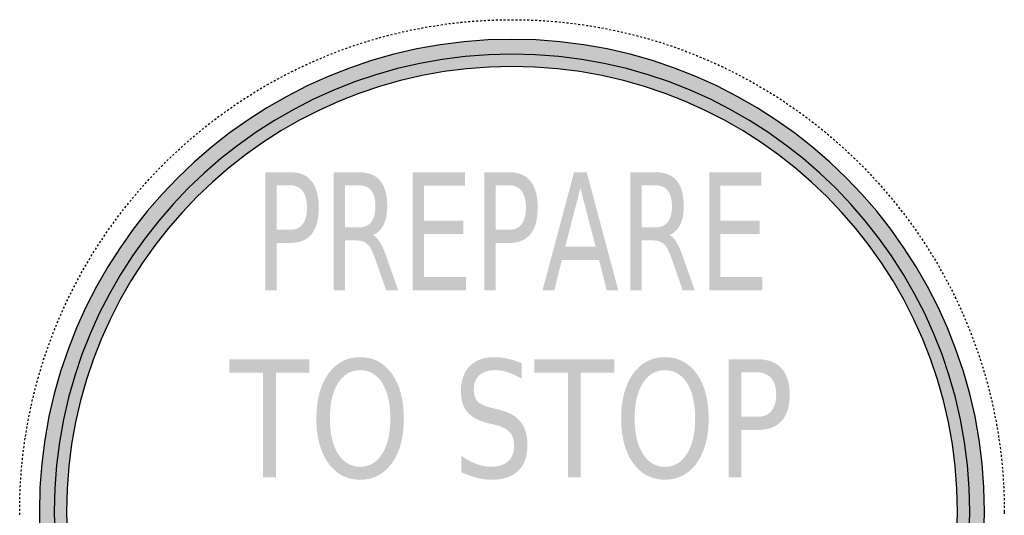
# Model space of a CAD drawing. Header units: inches. Extents: x -0.5 to 0.5, y -0.5 to 0.5.
# Tile 2 of 2: x -0.5 to 0.5, y -0.003 to 0.5. Entities that reach past the tile are written whole.
import ezdxf

# ---------------------------------------------------------------- set-up
doc = ezdxf.new("R2010")
doc.units = ezdxf.units.IN
doc.header["$MEASUREMENT"] = 0

msp = doc.modelspace()

# ---------------------------------------------------------------- hatches: boundary and pattern name
h = msp.add_hatch(color=7)
edge = h.paths.add_edge_path()
edge.add_spline(control_points=[(0.48, 0), (0.48, -0.2651), (0.2651, -0.48), (0, -0.48), (-0.2651, -0.48), (-0.48, -0.2651), (-0.48, 0), (-0.48, 0.2651), (-0.2651, 0.48), (0, 0.48), (0.2651, 0.48), (0.48, 0.2651), (0.48, 0)], knot_values=[0, 0, 0, 0, 1, 1, 1, 2, 2, 2, 3, 3, 3, 4, 4, 4, 4], degree=3, periodic=0)
edge = h.paths.add_edge_path(flags=0)
edge.add_spline(control_points=[(0.4525, 0), (0.4525, -0.24991), (0.24991, -0.4525), (0, -0.4525), (-0.24991, -0.4525), (-0.4525, -0.24991), (-0.4525, 0), (-0.4525, 0.24991), (-0.24991, 0.4525), (0, 0.4525), (0.24991, 0.4525), (0.4525, 0.24991), (0.4525, 0)], knot_values=[0, 0, 0, 0, 1, 1, 1, 2, 2, 2, 3, 3, 3, 4, 4, 4, 4], degree=3, periodic=0)
h = msp.add_hatch(color=7)
edge = h.paths.add_edge_path()
edge.add_spline(control_points=[(-0.465, 0), (-0.465, -0.25681), (-0.25681, -0.465), (0, -0.465), (0.25681, -0.465), (0.465, -0.25681), (0.465, 0), (0.465, 0.25681), (0.25681, 0.465), (0, 0.465), (-0.25681, 0.465), (-0.465, 0.25681), (-0.465, 0)], knot_values=[0, 0, 0, 0, 1, 1, 1, 2, 2, 2, 3, 3, 3, 4, 4, 4, 4], degree=3, periodic=0)
edge = h.paths.add_edge_path(flags=0)
edge.add_spline(control_points=[(0.4525, 0), (0.4525, -0.24991), (0.24991, -0.4525), (0, -0.4525), (-0.24991, -0.4525), (-0.4525, -0.24991), (-0.4525, 0), (-0.4525, 0.24991), (-0.24991, 0.4525), (0, 0.4525), (0.24991, 0.4525), (0.4525, 0.24991), (0.4525, 0)], knot_values=[0, 0, 0, 0, 1, 1, 1, 2, 2, 2, 3, 3, 3, 4, 4, 4, 4], degree=3, periodic=0)
h = msp.add_hatch(color=7)
edge = h.paths.add_edge_path()
edge.add_line((-0.25045, 0.345), (-0.2248, 0.345))
edge.add_spline(control_points=[(-0.2248, 0.345), (-0.21538, 0.345), (-0.20826, 0.34196), (-0.20345, 0.33588), (-0.19863, 0.3298), (-0.19622, 0.32089), (-0.19622, 0.30915), (-0.19622, 0.29731), (-0.19863, 0.28836), (-0.20345, 0.28231), (-0.20826, 0.27625), (-0.21538, 0.27323), (-0.2248, 0.27323)], knot_values=[0, 0, 0, 0, 1, 1, 1, 2, 2, 2, 3, 3, 3, 4, 4, 4, 4], degree=3, periodic=0)
edge.add_line((-0.2248, 0.27323), (-0.23909, 0.27323))
edge.add_line((-0.23909, 0.27323), (-0.23909, 0.225))
edge.add_line((-0.23909, 0.225), (-0.25045, 0.225))
edge.add_line((-0.25045, 0.225), (-0.25045, 0.345))
edge = h.paths.add_edge_path(flags=0)
edge.add_line((-0.23909, 0.33166), (-0.23909, 0.28657))
edge.add_line((-0.23909, 0.28657), (-0.2248, 0.28657))
edge.add_spline(control_points=[(-0.2248, 0.28657), (-0.21951, 0.28657), (-0.21542, 0.28852), (-0.21253, 0.29244), (-0.20964, 0.29635), (-0.2082, 0.30192), (-0.2082, 0.30915), (-0.2082, 0.31633), (-0.20964, 0.32188), (-0.21253, 0.32579), (-0.21542, 0.3297), (-0.21951, 0.33166), (-0.2248, 0.33166)], knot_values=[0, 0, 0, 0, 1, 1, 1, 2, 2, 2, 3, 3, 3, 4, 4, 4, 4], degree=3, periodic=0)
edge.add_line((-0.2248, 0.33166), (-0.23909, 0.33166))
h = msp.add_hatch(color=7)
edge = h.paths.add_edge_path()
edge.add_spline(control_points=[(-0.14113, 0.28126), (-0.1387, 0.28008), (-0.13632, 0.27757), (-0.13402, 0.27371), (-0.13171, 0.26985), (-0.12939, 0.26455), (-0.12707, 0.25779)], knot_values=[0, 0, 0, 0, 1, 1, 1, 2, 2, 2, 2], degree=3, periodic=0)
edge.add_line((-0.12707, 0.25779), (-0.11553, 0.225))
edge.add_line((-0.11553, 0.225), (-0.12774, 0.225))
edge.add_line((-0.12774, 0.225), (-0.13849, 0.25578))
edge.add_spline(control_points=[(-0.13849, 0.25578), (-0.14127, 0.26382), (-0.14396, 0.26915), (-0.14656, 0.27178), (-0.14917, 0.2744), (-0.15272, 0.27572), (-0.15723, 0.27572)], knot_values=[0, 0, 0, 0, 1, 1, 1, 2, 2, 2, 2], degree=3, periodic=0)
edge.add_line((-0.15723, 0.27572), (-0.1696, 0.27572))
edge.add_line((-0.1696, 0.27572), (-0.1696, 0.225))
edge.add_line((-0.1696, 0.225), (-0.18097, 0.225))
edge.add_line((-0.18097, 0.225), (-0.18097, 0.345))
edge.add_line((-0.18097, 0.345), (-0.15531, 0.345))
edge.add_spline(control_points=[(-0.15531, 0.345), (-0.14571, 0.345), (-0.13855, 0.34213), (-0.13382, 0.3364), (-0.12909, 0.33067), (-0.12673, 0.32201), (-0.12673, 0.31044), (-0.12673, 0.30288), (-0.12796, 0.29661), (-0.13042, 0.29163), (-0.13287, 0.28665), (-0.13645, 0.28319), (-0.14113, 0.28126)], knot_values=[0, 0, 0, 0, 1, 1, 1, 2, 2, 2, 3, 3, 3, 4, 4, 4, 4], degree=3, periodic=0)
edge = h.paths.add_edge_path(flags=0)
edge.add_line((-0.1696, 0.33166), (-0.1696, 0.28906))
edge.add_line((-0.1696, 0.28906), (-0.15531, 0.28906))
edge.add_spline(control_points=[(-0.15531, 0.28906), (-0.14984, 0.28906), (-0.1457, 0.29087), (-0.14291, 0.29448), (-0.14011, 0.2981), (-0.13871, 0.30342), (-0.13871, 0.31044), (-0.13871, 0.31746), (-0.14011, 0.32275), (-0.14291, 0.32631), (-0.1457, 0.32988), (-0.14984, 0.33166), (-0.15531, 0.33166)], knot_values=[0, 0, 0, 0, 1, 1, 1, 2, 2, 2, 3, 3, 3, 4, 4, 4, 4], degree=3, periodic=0)
edge.add_line((-0.15531, 0.33166), (-0.1696, 0.33166))
for points in [[(-0.10091, 0.345), (-0.04779, 0.345), (-0.04779, 0.33134), (-0.08954, 0.33134), (-0.08954, 0.29581), (-0.04954, 0.29581), (-0.04954, 0.28215), (-0.08954, 0.28215), (-0.08954, 0.23866), (-0.04678, 0.23866), (-0.04678, 0.225), (-0.10091, 0.225), (-0.10091, 0.345)], [(0.20027, 0.345), (0.25338, 0.345), (0.25338, 0.33134), (0.21163, 0.33134), (0.21163, 0.29581), (0.25163, 0.29581), (0.25163, 0.28215), (0.21163, 0.28215), (0.21163, 0.23866), (0.25439, 0.23866), (0.25439, 0.225), (0.20027, 0.225), (0.20027, 0.345)], [(-0.28691, 0.155), (-0.2057, 0.155), (-0.2057, 0.14134), (-0.23977, 0.14134), (-0.23977, 0.035), (-0.25283, 0.035), (-0.25283, 0.14134), (-0.28691, 0.14134), (-0.28691, 0.155)], [(0.02263, 0.155), (0.10384, 0.155), (0.10384, 0.14134), (0.06977, 0.14134), (0.06977, 0.035), (0.05671, 0.035), (0.05671, 0.14134), (0.02263, 0.14134), (0.02263, 0.155)]]:
    msp.add_hatch(color=7).paths.add_polyline_path(points)
h = msp.add_hatch(color=7)
edge = h.paths.add_edge_path()
edge.add_line((-0.0281, 0.345), (-0.00245, 0.345))
edge.add_spline(control_points=[(-0.00245, 0.345), (0.00697, 0.345), (0.01408, 0.34196), (0.0189, 0.33588), (0.02372, 0.3298), (0.02613, 0.32089), (0.02613, 0.30915), (0.02613, 0.29731), (0.02372, 0.28836), (0.0189, 0.28231), (0.01408, 0.27625), (0.00697, 0.27323), (-0.00245, 0.27323)], knot_values=[0, 0, 0, 0, 1, 1, 1, 2, 2, 2, 3, 3, 3, 4, 4, 4, 4], degree=3, periodic=0)
edge.add_line((-0.00245, 0.27323), (-0.01674, 0.27323))
edge.add_line((-0.01674, 0.27323), (-0.01674, 0.225))
edge.add_line((-0.01674, 0.225), (-0.0281, 0.225))
edge.add_line((-0.0281, 0.225), (-0.0281, 0.345))
edge = h.paths.add_edge_path(flags=0)
edge.add_line((-0.01674, 0.33166), (-0.01674, 0.28657))
edge.add_line((-0.01674, 0.28657), (-0.00245, 0.28657))
edge.add_spline(control_points=[(-0.00245, 0.28657), (0.00284, 0.28657), (0.00693, 0.28852), (0.00982, 0.29244), (0.01271, 0.29635), (0.01415, 0.30192), (0.01415, 0.30915), (0.01415, 0.31633), (0.01271, 0.32188), (0.00982, 0.32579), (0.00693, 0.3297), (0.00284, 0.33166), (-0.00245, 0.33166)], knot_values=[0, 0, 0, 0, 1, 1, 1, 2, 2, 2, 3, 3, 3, 4, 4, 4, 4], degree=3, periodic=0)
edge.add_line((-0.00245, 0.33166), (-0.01674, 0.33166))
h = msp.add_hatch(color=7)
h.paths.add_polyline_path([(0.06304, 0.345), (0.07593, 0.345), (0.10794, 0.225), (0.09612, 0.225), (0.08847, 0.25578), (0.05061, 0.25578), (0.04296, 0.225), (0.03097, 0.225), (0.06304, 0.345)])
h.paths.add_polyline_path([(0.06946, 0.32901), (0.05404, 0.26929), (0.08493, 0.26929), (0.06946, 0.32901)], flags=0)
h = msp.add_hatch(color=7)
edge = h.paths.add_edge_path()
edge.add_spline(control_points=[(0.16004, 0.28126), (0.16248, 0.28008), (0.16485, 0.27757), (0.16716, 0.27371), (0.16946, 0.26985), (0.17178, 0.26455), (0.1741, 0.25779)], knot_values=[0, 0, 0, 0, 1, 1, 1, 2, 2, 2, 2], degree=3, periodic=0)
edge.add_line((0.1741, 0.25779), (0.18564, 0.225))
edge.add_line((0.18564, 0.225), (0.17343, 0.225))
edge.add_line((0.17343, 0.225), (0.16268, 0.25578))
edge.add_spline(control_points=[(0.16268, 0.25578), (0.15991, 0.26382), (0.15722, 0.26915), (0.15461, 0.27178), (0.152, 0.2744), (0.14845, 0.27572), (0.14395, 0.27572)], knot_values=[0, 0, 0, 0, 1, 1, 1, 2, 2, 2, 2], degree=3, periodic=0)
edge.add_line((0.14395, 0.27572), (0.13157, 0.27572))
edge.add_line((0.13157, 0.27572), (0.13157, 0.225))
edge.add_line((0.13157, 0.225), (0.12021, 0.225))
edge.add_line((0.12021, 0.225), (0.12021, 0.345))
edge.add_line((0.12021, 0.345), (0.14586, 0.345))
edge.add_spline(control_points=[(0.14586, 0.345), (0.15546, 0.345), (0.16263, 0.34213), (0.16735, 0.3364), (0.17208, 0.33067), (0.17444, 0.32201), (0.17444, 0.31044), (0.17444, 0.30288), (0.17321, 0.29661), (0.17076, 0.29163), (0.1683, 0.28665), (0.16473, 0.28319), (0.16004, 0.28126)], knot_values=[0, 0, 0, 0, 1, 1, 1, 2, 2, 2, 3, 3, 3, 4, 4, 4, 4], degree=3, periodic=0)
edge = h.paths.add_edge_path(flags=0)
edge.add_line((0.13157, 0.33166), (0.13157, 0.28906))
edge.add_line((0.13157, 0.28906), (0.14586, 0.28906))
edge.add_spline(control_points=[(0.14586, 0.28906), (0.15134, 0.28906), (0.15547, 0.29087), (0.15827, 0.29448), (0.16106, 0.2981), (0.16246, 0.30342), (0.16246, 0.31044), (0.16246, 0.31746), (0.16106, 0.32275), (0.15827, 0.32631), (0.15547, 0.32988), (0.15134, 0.33166), (0.14586, 0.33166)], knot_values=[0, 0, 0, 0, 1, 1, 1, 2, 2, 2, 3, 3, 3, 4, 4, 4, 4], degree=3, periodic=0)
edge.add_line((0.14586, 0.33166), (0.13157, 0.33166))
h = msp.add_hatch(color=7)
edge = h.paths.add_edge_path()
edge.add_spline(control_points=[(-0.15419, 0.15717), (-0.14073, 0.15717), (-0.12997, 0.15153), (-0.12191, 0.14025), (-0.11385, 0.12897), (-0.10982, 0.11385), (-0.10982, 0.09488), (-0.10982, 0.07597), (-0.11385, 0.06087), (-0.12191, 0.04959), (-0.12997, 0.03831), (-0.14073, 0.03267), (-0.15419, 0.03267), (-0.16769, 0.03267), (-0.17849, 0.0383), (-0.18657, 0.04955), (-0.19465, 0.0608), (-0.19869, 0.07591), (-0.19869, 0.09488), (-0.19869, 0.11385), (-0.19465, 0.12897), (-0.18657, 0.14025), (-0.17849, 0.15153), (-0.16769, 0.15717), (-0.15419, 0.15717)], knot_values=[0, 0, 0, 0, 1, 1, 1, 2, 2, 2, 3, 3, 3, 4, 4, 4, 5, 5, 5, 6, 6, 6, 7, 7, 7, 8, 8, 8, 8], degree=3, periodic=0)
edge = h.paths.add_edge_path(flags=0)
edge.add_spline(control_points=[(-0.15419, 0.14399), (-0.16362, 0.14399), (-0.17111, 0.1396), (-0.17666, 0.13081), (-0.18222, 0.12202), (-0.18499, 0.11004), (-0.18499, 0.09488), (-0.18499, 0.07977), (-0.18222, 0.06782), (-0.17666, 0.05903), (-0.17111, 0.05025), (-0.16362, 0.04585), (-0.15419, 0.04585), (-0.14476, 0.04585), (-0.13729, 0.05025), (-0.13178, 0.05903), (-0.12627, 0.06782), (-0.12352, 0.07977), (-0.12352, 0.09488), (-0.12352, 0.11004), (-0.12627, 0.12202), (-0.13178, 0.13081), (-0.13729, 0.1396), (-0.14476, 0.14399), (-0.15419, 0.14399)], knot_values=[0, 0, 0, 0, 1, 1, 1, 2, 2, 2, 3, 3, 3, 4, 4, 4, 5, 5, 5, 6, 6, 6, 7, 7, 7, 8, 8, 8, 8], degree=3, periodic=0)
h = msp.add_hatch(color=7)
edge = h.paths.add_edge_path()
edge.add_line((0.0099, 0.15106), (0.0099, 0.13523))
edge.add_spline(control_points=[(0.0099, 0.13523), (0.00497, 0.13818), (0.00032, 0.14037), (-0.00405, 0.14182), (-0.00842, 0.14327), (-0.01265, 0.14399), (-0.01672, 0.14399), (-0.02379, 0.14399), (-0.02925, 0.14227), (-0.03308, 0.13885), (-0.03692, 0.13542), (-0.03884, 0.13054), (-0.03884, 0.12422), (-0.03884, 0.11891), (-0.03756, 0.11491), (-0.03501, 0.1122), (-0.03246, 0.10949), (-0.02763, 0.10731), (-0.02051, 0.10565)], knot_values=[0, 0, 0, 0, 1, 1, 1, 2, 2, 2, 3, 3, 3, 4, 4, 4, 5, 5, 5, 6, 6, 6, 6], degree=3, periodic=0)
edge.add_line((-0.02051, 0.10565), (-0.01267, 0.10364))
edge.add_spline(control_points=[(-0.01267, 0.10364), (-0.00298, 0.10134), (0.00417, 0.09728), (0.00878, 0.09146), (0.01339, 0.08565), (0.01569, 0.07787), (0.01569, 0.06812), (0.01569, 0.05649), (0.01257, 0.04767), (0.00633, 0.04167), (0.0001, 0.03567), (-0.00904, 0.03267), (-0.02109, 0.03267), (-0.02563, 0.03267), (-0.03047, 0.03331), (-0.03559, 0.0346), (-0.04071, 0.03588), (-0.04602, 0.03779), (-0.0515, 0.04031)], knot_values=[0, 0, 0, 0, 1, 1, 1, 2, 2, 2, 3, 3, 3, 4, 4, 4, 5, 5, 5, 6, 6, 6, 6], degree=3, periodic=0)
edge.add_line((-0.0515, 0.04031), (-0.0515, 0.05702))
edge.add_spline(control_points=[(-0.0515, 0.05702), (-0.04623, 0.05333), (-0.04107, 0.05054), (-0.03601, 0.04866), (-0.03095, 0.04679), (-0.02598, 0.04585), (-0.02109, 0.04585), (-0.01367, 0.04585), (-0.00795, 0.04767), (-0.00392, 0.05132), (0.00011, 0.05496), (0.00212, 0.06016), (0.00212, 0.06691), (0.00212, 0.0728), (0.00068, 0.07741), (-0.00222, 0.08073), (-0.00511, 0.08406), (-0.00986, 0.08655), (-0.01646, 0.08821)], knot_values=[0, 0, 0, 0, 1, 1, 1, 2, 2, 2, 3, 3, 3, 4, 4, 4, 5, 5, 5, 6, 6, 6, 6], degree=3, periodic=0)
edge.add_line((-0.01646, 0.08821), (-0.02437, 0.09014))
edge.add_spline(control_points=[(-0.02437, 0.09014), (-0.03406, 0.09255), (-0.04107, 0.09633), (-0.0454, 0.10147), (-0.04973, 0.10661), (-0.05189, 0.11377), (-0.05189, 0.12293), (-0.05189, 0.13354), (-0.0489, 0.1419), (-0.04292, 0.14801), (-0.03694, 0.15412), (-0.0287, 0.15717), (-0.0182, 0.15717), (-0.0137, 0.15717), (-0.00911, 0.15666), (-0.00444, 0.15564), (0.00024, 0.15463), (0.00502, 0.1531), (0.0099, 0.15106)], knot_values=[0, 0, 0, 0, 1, 1, 1, 2, 2, 2, 3, 3, 3, 4, 4, 4, 5, 5, 5, 6, 6, 6, 6], degree=3, periodic=0)
h = msp.add_hatch(color=7)
edge = h.paths.add_edge_path()
edge.add_spline(control_points=[(0.15535, 0.15717), (0.16881, 0.15717), (0.17957, 0.15153), (0.18763, 0.14025), (0.19569, 0.12897), (0.19972, 0.11385), (0.19972, 0.09488), (0.19972, 0.07597), (0.19569, 0.06087), (0.18763, 0.04959), (0.17957, 0.03831), (0.16881, 0.03267), (0.15535, 0.03267), (0.14185, 0.03267), (0.13105, 0.0383), (0.12297, 0.04955), (0.11489, 0.0608), (0.11085, 0.07591), (0.11085, 0.09488), (0.11085, 0.11385), (0.11489, 0.12897), (0.12297, 0.14025), (0.13105, 0.15153), (0.14185, 0.15717), (0.15535, 0.15717)], knot_values=[0, 0, 0, 0, 1, 1, 1, 2, 2, 2, 3, 3, 3, 4, 4, 4, 5, 5, 5, 6, 6, 6, 7, 7, 7, 8, 8, 8, 8], degree=3, periodic=0)
edge = h.paths.add_edge_path(flags=0)
edge.add_spline(control_points=[(0.15535, 0.14399), (0.14592, 0.14399), (0.13843, 0.1396), (0.13288, 0.13081), (0.12733, 0.12202), (0.12455, 0.11004), (0.12455, 0.09488), (0.12455, 0.07977), (0.12733, 0.06782), (0.13288, 0.05903), (0.13843, 0.05025), (0.14592, 0.04585), (0.15535, 0.04585), (0.16478, 0.04585), (0.17225, 0.05025), (0.17776, 0.05903), (0.18327, 0.06782), (0.18602, 0.07977), (0.18602, 0.09488), (0.18602, 0.11004), (0.18327, 0.12202), (0.17776, 0.13081), (0.17225, 0.1396), (0.16478, 0.14399), (0.15535, 0.14399)], knot_values=[0, 0, 0, 0, 1, 1, 1, 2, 2, 2, 3, 3, 3, 4, 4, 4, 5, 5, 5, 6, 6, 6, 7, 7, 7, 8, 8, 8, 8], degree=3, periodic=0)
h = msp.add_hatch(color=7)
edge = h.paths.add_edge_path()
edge.add_line((0.22004, 0.155), (0.24936, 0.155))
edge.add_spline(control_points=[(0.24936, 0.155), (0.26012, 0.155), (0.26825, 0.15196), (0.27376, 0.14588), (0.27927, 0.1398), (0.28202, 0.13089), (0.28202, 0.11915), (0.28202, 0.10731), (0.27927, 0.09836), (0.27376, 0.09231), (0.26825, 0.08625), (0.26012, 0.08323), (0.24936, 0.08323)], knot_values=[0, 0, 0, 0, 1, 1, 1, 2, 2, 2, 3, 3, 3, 4, 4, 4, 4], degree=3, periodic=0)
edge.add_line((0.24936, 0.08323), (0.23302, 0.08323))
edge.add_line((0.23302, 0.08323), (0.23302, 0.035))
edge.add_line((0.23302, 0.035), (0.22004, 0.035))
edge.add_line((0.22004, 0.035), (0.22004, 0.155))
edge = h.paths.add_edge_path(flags=0)
edge.add_line((0.23302, 0.14166), (0.23302, 0.09657))
edge.add_line((0.23302, 0.09657), (0.24936, 0.09657))
edge.add_spline(control_points=[(0.24936, 0.09657), (0.2554, 0.09657), (0.26007, 0.09852), (0.26337, 0.10244), (0.26667, 0.10635), (0.26832, 0.11192), (0.26832, 0.11915), (0.26832, 0.12633), (0.26667, 0.13188), (0.26337, 0.13579), (0.26007, 0.1397), (0.2554, 0.14166), (0.24936, 0.14166)], knot_values=[0, 0, 0, 0, 1, 1, 1, 2, 2, 2, 3, 3, 3, 4, 4, 4, 4], degree=3, periodic=0)
edge.add_line((0.24936, 0.14166), (0.23302, 0.14166))

# ---------------------------------------------------------------- linework, layer by layer
at = {"color": 7}
for p, q in [((-0.00047, 0.5), (0, 0.5)), ((0, 0.5), (0.00153, 0.49999)), ((-0.09981, 0.49003), (-0.09785, 0.4904)), ((-0.09588, 0.49078), (-0.09392, 0.49115)), ((-0.09195, 0.49153), (-0.08999, 0.49191)), ((-0.08802, 0.49227), (-0.08605, 0.4926)), ((-0.08408, 0.49293), (-0.0821, 0.49325)), ((-0.08013, 0.49358), (-0.07816, 0.49391)), ((-0.07618, 0.49423), (-0.07614, 0.49424)), ((-0.07614, 0.49424), (-0.0742, 0.49452)), ((-0.07223, 0.49481), (-0.07025, 0.4951)), ((-0.06827, 0.49537), (-0.06628, 0.49564)), ((-0.0643, 0.4959), (-0.06368, 0.49598)), ((-0.06368, 0.49598), (-0.06232, 0.49615)), ((-0.06033, 0.49639), (-0.05834, 0.49663)), ((-0.05636, 0.49685), (-0.05437, 0.49707)), ((-0.05238, 0.49728), (-0.05112, 0.49742)), ((-0.05112, 0.49742), (-0.05039, 0.49749)), ((-0.0484, 0.49768), (-0.04641, 0.49787)), ((-0.04442, 0.49805), (-0.04242, 0.49822)), ((-0.04043, 0.49838), (-0.03847, 0.49854)), ((-0.03847, 0.49854), (-0.03844, 0.49854)), ((-0.03644, 0.49868), (-0.03445, 0.49882)), ((-0.03245, 0.49896), (-0.03211, 0.49899)), ((-0.03211, 0.49899), (-0.03046, 0.49908)), ((-0.02846, 0.49919), (-0.02646, 0.49931)), ((-0.02447, 0.49941), (-0.02247, 0.49949)), ((-0.02047, 0.49958), (-0.01933, 0.49963)), ((-0.01933, 0.49963), (-0.01847, 0.49966)), ((-0.01647, 0.49972), (-0.01447, 0.49979)), ((-0.01247, 0.49985), (-0.01047, 0.49988)), ((-0.00847, 0.49992), (-0.00647, 0.49996)), ((-0.00447, 0.49997), (-0.00247, 0.49998)), ((0.00353, 0.49998), (0.00553, 0.49997)), ((0.00753, 0.49994), (0.00952, 0.4999)), ((0.01152, 0.49986), (0.01291, 0.49984)), ((0.01291, 0.49984), (0.01352, 0.49982)), ((0.01552, 0.49975), (0.01752, 0.49969)), ((0.01952, 0.49963), (0.02152, 0.49954)), ((0.02352, 0.49945), (0.02551, 0.49936)), ((0.02751, 0.49925), (0.02951, 0.49913)), ((0.03151, 0.49902), (0.03211, 0.49899)), ((0.03211, 0.49899), (0.0335, 0.49889)), ((0.0355, 0.49875), (0.03749, 0.49861)), ((0.03949, 0.49846), (0.04148, 0.49829)), ((0.04347, 0.49813), (0.04481, 0.49802)), ((0.04481, 0.49802), (0.04546, 0.49796)), ((0.04746, 0.49777), (0.04945, 0.49758)), ((0.05144, 0.49739), (0.05343, 0.49717)), ((0.05541, 0.49696), (0.0574, 0.49674)), ((0.05939, 0.4965), (0.06137, 0.49626)), ((0.06336, 0.49602), (0.06368, 0.49598)), ((0.06368, 0.49598), (0.06534, 0.49576)), ((0.06732, 0.4955), (0.06931, 0.49523)), ((0.07129, 0.49495), (0.07327, 0.49466)), ((0.07524, 0.49437), (0.07615, 0.49424)), ((0.07615, 0.49424), (0.07722, 0.49406)), ((0.07919, 0.49373), (0.08117, 0.49341)), ((0.08314, 0.49308), (0.08511, 0.49275)), ((0.08709, 0.49243), (0.08851, 0.49219)), ((0.08851, 0.49219), (0.08906, 0.49209)), ((0.09102, 0.49171), (0.09299, 0.49133)), ((0.09495, 0.49096), (0.09691, 0.49058)), ((0.09888, 0.4902), (0.10077, 0.48984)), ((-0.13865, 0.48051), (-0.13688, 0.48103)), ((-0.13688, 0.48103), (-0.13673, 0.48107)), ((-0.1348, 0.4816), (-0.13287, 0.48212)), ((-0.13094, 0.48264), (-0.12901, 0.48316)), ((-0.12708, 0.48369), (-0.12515, 0.48421)), ((-0.12321, 0.48469), (-0.12126, 0.48516)), ((-0.11932, 0.48563), (-0.11738, 0.48611)), ((-0.11543, 0.48658), (-0.11349, 0.48706)), ((-0.11154, 0.4875), (-0.10959, 0.48792)), ((-0.10763, 0.48835), (-0.10568, 0.48877)), ((-0.10372, 0.4892), (-0.10177, 0.48962)), ((0.10077, 0.48984), (0.10084, 0.48983)), ((0.1028, 0.4894), (0.10475, 0.48898)), ((0.1067, 0.48855), (0.10866, 0.48812)), ((0.11061, 0.4877), (0.11257, 0.48727)), ((0.11451, 0.48681), (0.11646, 0.48633)), ((0.1184, 0.48586), (0.12034, 0.48539)), ((0.12228, 0.48491), (0.12423, 0.48444)), ((0.12616, 0.48393), (0.12809, 0.48341)), ((0.13002, 0.48289), (0.13195, 0.48237)), ((0.13388, 0.48184), (0.13582, 0.48132)), ((0.13774, 0.48078), (0.13966, 0.48021)), ((-0.16909, 0.47066), (-0.1672, 0.47132)), ((-0.16532, 0.47199), (-0.16343, 0.47265)), ((-0.16154, 0.47331), (-0.16036, 0.47373)), ((-0.16036, 0.47373), (-0.15965, 0.47396)), ((-0.15775, 0.47458), (-0.15585, 0.4752)), ((-0.15394, 0.47581), (-0.15204, 0.47643)), ((-0.15014, 0.47705), (-0.14868, 0.47752)), ((-0.14868, 0.47752), (-0.14823, 0.47766)), ((-0.14632, 0.47823), (-0.1444, 0.4788)), ((-0.14248, 0.47937), (-0.14057, 0.47994)), ((0.14157, 0.47964), (0.14349, 0.47907)), ((0.14541, 0.4785), (0.14732, 0.47793)), ((0.14924, 0.47734), (0.15114, 0.47672)), ((0.15304, 0.47611), (0.15494, 0.47549)), ((0.15685, 0.47487), (0.15875, 0.47425)), ((0.16065, 0.47363), (0.16253, 0.47297)), ((0.16442, 0.4723), (0.16631, 0.47164)), ((0.16819, 0.47097), (0.17008, 0.47031)), ((-0.19517, 0.46047), (-0.19462, 0.46071)), ((-0.19462, 0.46071), (-0.19332, 0.46124)), ((-0.19147, 0.462), (-0.18962, 0.46275)), ((-0.18777, 0.46351), (-0.18591, 0.46427)), ((-0.18406, 0.46502), (-0.18334, 0.46532)), ((-0.18334, 0.46532), (-0.1822, 0.46575)), ((-0.18033, 0.46646), (-0.17846, 0.46717)), ((-0.17659, 0.46788), (-0.17472, 0.46859)), ((-0.17285, 0.4693), (-0.17192, 0.46966)), ((-0.17192, 0.46966), (-0.17098, 0.46999)), ((0.17197, 0.46964), (0.17384, 0.46893)), ((0.17571, 0.46822), (0.17757, 0.46751)), ((0.17944, 0.4668), (0.18131, 0.46609)), ((0.18318, 0.46538), (0.18334, 0.46532)), ((0.18334, 0.46532), (0.18504, 0.46462)), ((0.18689, 0.46387), (0.18874, 0.46311)), ((0.19059, 0.46236), (0.19244, 0.4616)), ((0.19429, 0.46084), (0.19462, 0.46071)), ((0.19462, 0.46071), (0.19613, 0.46005)), ((-0.21703, 0.45057), (-0.21677, 0.4507)), ((-0.21677, 0.4507), (-0.21522, 0.45142)), ((-0.2134, 0.45227), (-0.21159, 0.45311)), ((-0.20978, 0.45396), (-0.20797, 0.4548)), ((-0.20616, 0.45565), (-0.20577, 0.45583)), ((-0.20577, 0.45583), (-0.20433, 0.45646)), ((-0.2025, 0.45726), (-0.20066, 0.45807)), ((-0.19883, 0.45887), (-0.197, 0.45967)), ((0.19796, 0.45925), (0.19979, 0.45845)), ((0.20163, 0.45764), (0.20346, 0.45684)), ((0.20529, 0.45604), (0.20577, 0.45583)), ((0.20577, 0.45583), (0.20711, 0.45521)), ((0.20892, 0.45436), (0.21073, 0.45351)), ((0.21254, 0.45267), (0.21436, 0.45182)), ((0.21617, 0.45098), (0.21677, 0.4507)), ((0.21677, 0.4507), (0.21797, 0.4501)), ((-0.23833, 0.43965), (-0.23662, 0.44056)), ((-0.23485, 0.44149), (-0.23308, 0.44242)), ((-0.23131, 0.44336), (-0.22954, 0.44429)), ((-0.22777, 0.44522), (-0.22763, 0.4453)), ((-0.22763, 0.4453), (-0.22598, 0.44612)), ((-0.22419, 0.44701), (-0.2224, 0.4479)), ((-0.22061, 0.44879), (-0.21882, 0.44968)), ((0.21976, 0.44921), (0.22155, 0.44832)), ((0.22334, 0.44743), (0.22513, 0.44654)), ((0.22692, 0.44565), (0.22763, 0.4453)), ((0.22763, 0.4453), (0.2287, 0.44473)), ((0.23047, 0.4438), (0.23224, 0.44287)), ((0.23401, 0.44193), (0.23578, 0.441)), ((0.23754, 0.44007), (0.23833, 0.43965)), ((-0.25574, 0.4297), (-0.25402, 0.43071)), ((-0.2523, 0.43173), (-0.25058, 0.43275)), ((-0.24886, 0.43377), (-0.24711, 0.43474)), ((-0.24537, 0.43572), (-0.24362, 0.4367)), ((-0.24187, 0.43767), (-0.24013, 0.43865)), ((-0.23838, 0.43962), (-0.23833, 0.43965)), ((0.23833, 0.43965), (0.2393, 0.43911)), ((0.24105, 0.43813), (0.24279, 0.43716)), ((0.24454, 0.43618), (0.24628, 0.43521)), ((0.24803, 0.43423), (0.24888, 0.43376)), ((0.24888, 0.43376), (0.24976, 0.43323)), ((0.25148, 0.43222), (0.25321, 0.4312)), ((0.25493, 0.43018), (0.25665, 0.42916)), ((-0.27271, 0.41911), (-0.27104, 0.42021)), ((-0.26937, 0.42131), (-0.26767, 0.42237)), ((-0.26598, 0.42343), (-0.26428, 0.42449)), ((-0.26258, 0.42554), (-0.26089, 0.4266)), ((-0.25919, 0.42766), (-0.25747, 0.42868)), ((0.25837, 0.42814), (0.25927, 0.42761)), ((0.25927, 0.42761), (0.26008, 0.42711)), ((0.26178, 0.42605), (0.26347, 0.42499)), ((0.26517, 0.42393), (0.26687, 0.42287)), ((0.26856, 0.42181), (0.2695, 0.42123)), ((0.2695, 0.42123), (0.27025, 0.42073)), ((-0.28597, 0.41016), (-0.28433, 0.4113)), ((-0.28268, 0.41244), (-0.28104, 0.41358)), ((-0.27939, 0.41471), (-0.27772, 0.41581)), ((-0.27605, 0.41691), (-0.27438, 0.41801)), ((0.27192, 0.41963), (0.27359, 0.41854)), ((0.27526, 0.41744), (0.27693, 0.41634)), ((0.2786, 0.41524), (0.27956, 0.41461)), ((0.27956, 0.41461), (0.28026, 0.41412)), ((0.2819, 0.41298), (0.28355, 0.41184)), ((0.28519, 0.4107), (0.28683, 0.40956)), ((-0.29896, 0.40081), (-0.29734, 0.40199)), ((-0.29573, 0.40317), (-0.29411, 0.40435)), ((-0.29249, 0.40553), (-0.29088, 0.40671)), ((-0.28926, 0.40788), (-0.28761, 0.40902)), ((0.28848, 0.40842), (0.28944, 0.40775)), ((0.28944, 0.40775), (0.29011, 0.40727)), ((0.29173, 0.40609), (0.29334, 0.40491)), ((0.29496, 0.40373), (0.29657, 0.40255)), ((0.29819, 0.40137), (0.29916, 0.40067)), ((0.29916, 0.40067), (0.29979, 0.40018)), ((-0.3116, 0.39101), (-0.31005, 0.39227)), ((-0.30848, 0.39352), (-0.3069, 0.39473)), ((-0.30531, 0.39595), (-0.30372, 0.39717)), ((-0.30213, 0.39839), (-0.30055, 0.3996)), ((0.30138, 0.39896), (0.30297, 0.39775)), ((0.30456, 0.39653), (0.30614, 0.39531)), ((0.30773, 0.3941), (0.30869, 0.39336)), ((0.30869, 0.39336), (0.30931, 0.39286)), ((0.31086, 0.39161), (0.31242, 0.39036)), ((-0.32395, 0.38084), (-0.32242, 0.38213)), ((-0.32089, 0.38342), (-0.31936, 0.38471)), ((-0.31783, 0.386), (-0.31628, 0.38725)), ((-0.31472, 0.38851), (-0.31316, 0.38976)), ((0.31398, 0.3891), (0.31554, 0.38785)), ((0.31709, 0.38659), (0.31805, 0.38582)), ((0.31805, 0.38582), (0.31864, 0.38532)), ((0.32017, 0.38403), (0.32169, 0.38274)), ((0.32322, 0.38145), (0.32475, 0.38016)), ((-0.33598, 0.37029), (-0.33449, 0.37162)), ((-0.33299, 0.37295), (-0.33149, 0.37428)), ((-0.33, 0.3756), (-0.3285, 0.37693)), ((-0.327, 0.37825), (-0.32547, 0.37954)), ((0.32628, 0.37887), (0.32721, 0.37807)), ((0.32721, 0.37807), (0.32779, 0.37756)), ((0.32929, 0.37623), (0.33078, 0.37491)), ((0.33228, 0.37358), (0.33378, 0.37225)), ((0.33527, 0.37092), (0.33619, 0.37011)), ((0.33619, 0.37011), (0.33675, 0.36958)), ((-0.34764, 0.35933), (-0.3462, 0.36073)), ((-0.34477, 0.36212), (-0.34331, 0.36348)), ((-0.34184, 0.36485), (-0.34038, 0.36621)), ((-0.33891, 0.36757), (-0.33745, 0.36894)), ((0.33822, 0.36822), (0.33968, 0.36686)), ((0.34115, 0.36549), (0.34261, 0.36413)), ((0.34407, 0.36277), (0.34497, 0.36193)), ((0.34497, 0.36193), (0.34553, 0.36139)), ((-0.35616, 0.35089), (-0.35476, 0.35232)), ((-0.35336, 0.35374), (-0.35193, 0.35514)), ((-0.3505, 0.35654), (-0.34907, 0.35793)), ((0.34696, 0.36), (0.34839, 0.3586)), ((0.34982, 0.3572), (0.35125, 0.3558)), ((0.35268, 0.35441), (0.35355, 0.35355)), ((0.35355, 0.35355), (0.3541, 0.353)), ((0.3555, 0.35157), (0.35689, 0.35013)), ((-0.3672, 0.33931), (-0.36584, 0.34077)), ((-0.36448, 0.34224), (-0.36311, 0.3437)), ((-0.36175, 0.34516), (-0.36035, 0.34659)), ((-0.35895, 0.34802), (-0.35756, 0.34945)), ((0.35829, 0.3487), (0.35969, 0.34727)), ((0.36108, 0.34584), (0.36193, 0.34497)), ((0.36193, 0.34497), (0.36247, 0.3444)), ((0.36383, 0.34293), (0.36519, 0.34147)), ((0.36656, 0.34001), (0.36792, 0.33854)), ((-0.37524, 0.3304), (-0.37392, 0.3319)), ((-0.37259, 0.3334), (-0.37126, 0.33489)), ((-0.36993, 0.33638), (-0.36857, 0.33785)), ((0.36928, 0.33708), (0.37011, 0.33619)), ((0.37011, 0.33619), (0.37063, 0.3356)), ((0.37196, 0.33411), (0.37329, 0.33261)), ((0.37461, 0.33111), (0.37594, 0.32962)), ((-0.38307, 0.32131), (-0.38178, 0.32283)), ((-0.38049, 0.32436), (-0.37919, 0.32589)), ((-0.3779, 0.32741), (-0.37657, 0.32891)), ((0.37727, 0.32812), (0.37807, 0.32721)), ((0.37807, 0.32721), (0.37858, 0.32661)), ((0.37987, 0.32509), (0.38116, 0.32356)), ((0.38246, 0.32203), (0.38375, 0.3205)), ((-0.39318, 0.30891), (-0.39193, 0.31047)), ((-0.39067, 0.31203), (-0.38942, 0.31358)), ((-0.38816, 0.31514), (-0.38691, 0.3167)), ((-0.38565, 0.31825), (-0.38436, 0.31978)), ((0.38504, 0.31898), (0.38582, 0.31805)), ((0.38582, 0.31805), (0.38631, 0.31744)), ((0.38757, 0.31588), (0.38882, 0.31432)), ((0.39008, 0.31277), (0.39133, 0.31121)), ((-0.40049, 0.29939), (-0.39927, 0.30098)), ((-0.39806, 0.30257), (-0.39684, 0.30415)), ((-0.39562, 0.30574), (-0.3944, 0.30733)), ((0.39259, 0.30965), (0.39336, 0.30869)), ((0.39336, 0.30869), (0.39383, 0.30808)), ((0.39504, 0.30649), (0.39626, 0.30491)), ((0.39748, 0.30332), (0.39869, 0.30173)), ((0.39991, 0.30015), (0.40067, 0.29916)), ((-0.40757, 0.2897), (-0.40639, 0.29132)), ((-0.40521, 0.29293), (-0.40403, 0.29455)), ((-0.40285, 0.29616), (-0.40167, 0.29778)), ((0.40067, 0.29916), (0.40111, 0.29855)), ((0.40229, 0.29693), (0.40347, 0.29532)), ((0.40465, 0.2937), (0.40583, 0.29208)), ((0.40701, 0.29047), (0.40775, 0.28944)), ((-0.41441, 0.27984), (-0.41327, 0.28149)), ((-0.41213, 0.28313), (-0.41099, 0.28477)), ((-0.40985, 0.28642), (-0.40871, 0.28806)), ((0.40775, 0.28944), (0.40817, 0.28884)), ((0.40931, 0.2872), (0.41045, 0.28555)), ((0.41159, 0.28391), (0.41273, 0.28227)), ((0.41387, 0.28062), (0.41461, 0.27956)), ((-0.42101, 0.26982), (-0.41991, 0.27149)), ((-0.41881, 0.27316), (-0.41771, 0.27484)), ((-0.41661, 0.27651), (-0.41551, 0.27818)), ((0.41461, 0.27956), (0.41499, 0.27897)), ((0.41609, 0.2773), (0.41719, 0.27563)), ((0.41829, 0.27396), (0.41939, 0.27229)), ((0.42049, 0.27062), (0.42123, 0.2695)), ((-0.42738, 0.25965), (-0.42632, 0.26135)), ((-0.42526, 0.26304), (-0.4242, 0.26474)), ((-0.42314, 0.26644), (-0.42208, 0.26813)), ((0.42123, 0.2695), (0.42158, 0.26894)), ((0.42264, 0.26724), (0.4237, 0.26554)), ((0.42475, 0.26385), (0.42581, 0.26215)), ((0.42687, 0.26046), (0.42761, 0.25927)), ((-0.43349, 0.24933), (-0.43247, 0.25105)), ((-0.43146, 0.25277), (-0.43044, 0.25449)), ((-0.42942, 0.25621), (-0.4284, 0.25793)), ((0.42761, 0.25927), (0.42792, 0.25875)), ((0.42894, 0.25703), (0.42996, 0.25531)), ((0.43097, 0.25359), (0.43199, 0.25186)), ((0.43301, 0.25014), (0.43376, 0.24888)), ((-0.43936, 0.23886), (-0.43838, 0.2406)), ((-0.43741, 0.24235), (-0.43643, 0.24409)), ((-0.43545, 0.24584), (-0.43448, 0.24759)), ((0.43376, 0.24888), (0.43402, 0.24841)), ((0.43499, 0.24667), (0.43597, 0.24492)), ((0.43694, 0.24318), (0.43792, 0.24143)), ((-0.44497, 0.22825), (-0.44404, 0.23002)), ((-0.4431, 0.23179), (-0.44217, 0.23356)), ((-0.44124, 0.23533), (-0.4403, 0.2371)), ((0.4389, 0.23969), (0.43965, 0.23833)), ((0.43965, 0.23833), (0.43986, 0.23794)), ((0.44079, 0.23617), (0.44173, 0.2344)), ((0.44266, 0.23263), (0.44359, 0.23086)), ((-0.44855, 0.22109), (-0.44766, 0.22289)), ((-0.44677, 0.22468), (-0.44588, 0.22647)), ((0.44453, 0.22909), (0.4453, 0.22763)), ((0.4453, 0.22763), (0.44545, 0.22732)), ((0.44634, 0.22553), (0.44723, 0.22374)), ((0.44812, 0.22194), (0.44901, 0.22015)), ((-0.45373, 0.21027), (-0.45288, 0.21208)), ((-0.45204, 0.2139), (-0.45119, 0.21571)), ((-0.45033, 0.21751), (-0.44944, 0.2193)), ((0.4499, 0.21836), (0.45069, 0.21677)), ((0.45069, 0.21677), (0.45079, 0.21657)), ((0.45164, 0.21476), (0.45248, 0.21295)), ((0.45333, 0.21113), (0.45417, 0.20932)), ((-0.45865, 0.19933), (-0.45785, 0.20116)), ((-0.45705, 0.20299), (-0.45624, 0.20483)), ((-0.45542, 0.20665), (-0.45457, 0.20846)), ((0.45502, 0.20751), (0.45583, 0.20577)), ((0.45583, 0.20577), (0.45586, 0.2057)), ((0.45667, 0.20386), (0.45747, 0.20203)), ((0.45827, 0.2002), (0.45907, 0.19837)), ((-0.4633, 0.18827), (-0.46255, 0.19012)), ((-0.46179, 0.19197), (-0.46103, 0.19382)), ((-0.46025, 0.19566), (-0.45945, 0.1975)), ((0.45987, 0.19653), (0.46067, 0.1947)), ((0.46143, 0.19285), (0.46219, 0.191)), ((-0.46627, 0.18084), (-0.46556, 0.18271)), ((-0.46482, 0.18457), (-0.46406, 0.18642)), ((0.46294, 0.18915), (0.4637, 0.1873)), ((0.46446, 0.18545), (0.46521, 0.18359)), ((0.46593, 0.18173), (0.46664, 0.17986)), ((-0.47048, 0.1696), (-0.46981, 0.17149)), ((-0.46911, 0.17336), (-0.4684, 0.17523)), ((-0.46769, 0.1771), (-0.46698, 0.17897)), ((0.46735, 0.17799), (0.46806, 0.17612)), ((0.46877, 0.17425), (0.46948, 0.17238)), ((0.47016, 0.1705), (0.47083, 0.16861)), ((-0.47441, 0.15827), (-0.47379, 0.16017)), ((-0.47313, 0.16206), (-0.47247, 0.16394)), ((-0.4718, 0.16583), (-0.47114, 0.16771)), ((0.47149, 0.16672), (0.47215, 0.16484)), ((0.47282, 0.16295), (0.47348, 0.16107)), ((-0.47688, 0.15066), (-0.47626, 0.15256)), ((-0.47565, 0.15446), (-0.47503, 0.15636)), ((0.47412, 0.15917), (0.47474, 0.15727)), ((0.47535, 0.15536), (0.47597, 0.15346)), ((0.47659, 0.15156), (0.47721, 0.14966)), ((-0.48035, 0.13917), (-0.47978, 0.14109)), ((-0.47921, 0.143), (-0.47864, 0.14492)), ((-0.47807, 0.14684), (-0.47752, 0.14869)), ((-0.47752, 0.14869), (-0.4775, 0.14875)), ((0.4778, 0.14775), (0.47837, 0.14583)), ((0.47894, 0.14391), (0.47951, 0.142)), ((0.48008, 0.14008), (0.48065, 0.13816)), ((-0.4825, 0.13146), (-0.48198, 0.13339)), ((-0.48145, 0.13532), (-0.48103, 0.13688)), ((-0.48103, 0.13688), (-0.48092, 0.13725)), ((0.48121, 0.13624), (0.48173, 0.13431)), ((0.48225, 0.13238), (0.48277, 0.13045)), ((-0.48551, 0.11985), (-0.48503, 0.12179)), ((-0.48456, 0.12373), (-0.48426, 0.12496)), ((-0.48426, 0.12496), (-0.48407, 0.12567)), ((-0.48354, 0.1276), (-0.48302, 0.12953)), ((0.4833, 0.12852), (0.48382, 0.12659)), ((0.48433, 0.12466), (0.48481, 0.12271)), ((0.48528, 0.12077), (0.48576, 0.11883)), ((-0.48823, 0.10816), (-0.48781, 0.11012)), ((-0.48738, 0.11207), (-0.4872, 0.11292)), ((-0.4872, 0.11292), (-0.48693, 0.11402)), ((-0.48645, 0.11596), (-0.48598, 0.1179)), ((0.48623, 0.11688), (0.4867, 0.11494)), ((0.48718, 0.113), (0.4872, 0.11292)), ((0.4872, 0.11292), (0.4876, 0.11104)), ((-0.48992, 0.10034), (-0.48984, 0.10077)), ((-0.48984, 0.10077), (-0.48951, 0.1023)), ((-0.48908, 0.10425), (-0.48866, 0.10621)), ((0.48803, 0.10909), (0.48846, 0.10714)), ((0.48888, 0.10518), (0.48931, 0.10323)), ((0.48973, 0.10127), (0.48984, 0.10077)), ((0.48984, 0.10077), (0.49012, 0.09931)), ((-0.49218, 0.08856), (-0.4918, 0.09052)), ((-0.49143, 0.09249), (-0.49105, 0.09445)), ((-0.49068, 0.09641), (-0.4903, 0.09838)), ((0.4905, 0.09735), (0.49087, 0.09538)), ((0.49125, 0.09342), (0.49163, 0.09145)), ((-0.49349, 0.08067), (-0.49316, 0.08264)), ((-0.49284, 0.08461), (-0.49251, 0.08658)), ((0.492, 0.08949), (0.49219, 0.08851)), ((0.49219, 0.08851), (0.49235, 0.08752)), ((0.49268, 0.08555), (0.49301, 0.08358)), ((0.49334, 0.0816), (0.49366, 0.07963)), ((-0.49515, 0.06993), (-0.49502, 0.07078)), ((-0.49473, 0.07276), (-0.49444, 0.07474)), ((-0.49414, 0.07672), (-0.49382, 0.07869)), ((0.49399, 0.07766), (0.49424, 0.07615)), ((0.49424, 0.07615), (0.49431, 0.07568)), ((0.4946, 0.0737), (0.49489, 0.07172)), ((-0.49632, 0.06087), (-0.49608, 0.06285)), ((-0.49583, 0.06484), (-0.49556, 0.06682)), ((-0.4953, 0.0688), (-0.49515, 0.06993)), ((0.49517, 0.06974), (0.49544, 0.06776)), ((0.4957, 0.06578), (0.49597, 0.0638)), ((0.49621, 0.06181), (0.49645, 0.05983)), ((-0.49763, 0.04894), (-0.49744, 0.05093)), ((-0.49722, 0.05292), (-0.49701, 0.05491)), ((-0.49679, 0.0569), (-0.49674, 0.05741)), ((-0.49674, 0.05741), (-0.49656, 0.05888)), ((0.49669, 0.05784), (0.49674, 0.05741)), ((0.49674, 0.05741), (0.49691, 0.05585)), ((0.49712, 0.05386), (0.49734, 0.05188)), ((-0.49834, 0.04097), (-0.49817, 0.04297)), ((-0.498, 0.04496), (-0.49782, 0.04695)), ((0.49754, 0.04989), (0.49773, 0.0479)), ((0.49792, 0.0459), (0.49802, 0.04481)), ((0.49802, 0.04481), (0.49809, 0.04391)), ((0.49826, 0.04192), (0.49842, 0.03993)), ((-0.49916, 0.029), (-0.49905, 0.031)), ((-0.49892, 0.03299), (-0.49878, 0.03499)), ((-0.49865, 0.03698), (-0.49854, 0.03847)), ((-0.49854, 0.03847), (-0.4985, 0.03898)), ((0.49858, 0.03793), (0.49872, 0.03594)), ((0.49886, 0.03394), (0.49899, 0.03211)), ((0.49899, 0.03211), (0.499, 0.03195)), ((-0.49956, 0.02101), (-0.49947, 0.02301)), ((-0.49938, 0.02501), (-0.49935, 0.02573)), ((-0.49935, 0.02573), (-0.49928, 0.027)), ((0.49911, 0.02995), (0.49922, 0.02795)), ((0.49934, 0.02596), (0.49935, 0.02573)), ((0.49935, 0.02573), (0.49943, 0.02396)), ((0.49952, 0.02196), (0.49961, 0.01996)), ((-0.49991, 0.00902), (-0.49987, 0.01102)), ((-0.49983, 0.01302), (-0.49977, 0.01501)), ((-0.49971, 0.01701), (-0.49964, 0.01901)), ((0.49968, 0.01796), (0.49974, 0.01596)), ((0.4998, 0.01397), (0.49984, 0.01291)), ((0.49984, 0.01291), (0.49985, 0.01197)), ((-0.49999, 0.00102), (-0.49998, 0.00302)), ((-0.49997, 0.00502), (-0.49996, 0.00646)), ((-0.49996, 0.00646), (-0.49995, 0.00702)), ((0.49989, 0.00997), (0.49993, 0.00797)), ((0.49996, 0.00597), (0.49998, 0.00397)), ((0.49999, 0.00197), (0.5, 0)), ((0.5, 0), (0.49999, -0.002)), ((-0.49998, -0.00298), (-0.49999, -0.00098))]:
    msp.add_line(p, q, dxfattribs=at)
for points in [[(0.48, 0), (0.48, -0.2651), (0.2651, -0.48), (0, -0.48), (-0.2651, -0.48), (-0.48, -0.2651), (-0.48, 0), (-0.48, 0.2651), (-0.2651, 0.48), (0, 0.48), (0.2651, 0.48), (0.48, 0.2651), (0.48, 0)], [(0.465, 0), (0.465, -0.25681), (0.25681, -0.465), (0, -0.465), (-0.25681, -0.465), (-0.465, -0.25681), (-0.465, 0), (-0.465, 0.25681), (-0.25681, 0.465), (0, 0.465), (0.25681, 0.465), (0.465, 0.25681), (0.465, 0)], [(0.4525, 0), (0.4525, -0.24991), (0.24991, -0.4525), (0, -0.4525), (-0.24991, -0.4525), (-0.4525, -0.24991), (-0.4525, 0), (-0.4525, 0.24991), (-0.24991, 0.4525), (0, 0.4525), (0.24991, 0.4525), (0.4525, 0.24991), (0.4525, 0)]]:
    msp.add_open_spline(points, degree=3, knots=[0, 0, 0, 0, 1, 1, 1, 2, 2, 2, 3, 3, 3, 4, 4, 4, 4], dxfattribs=at)

doc.saveas('drawing.dxf')
